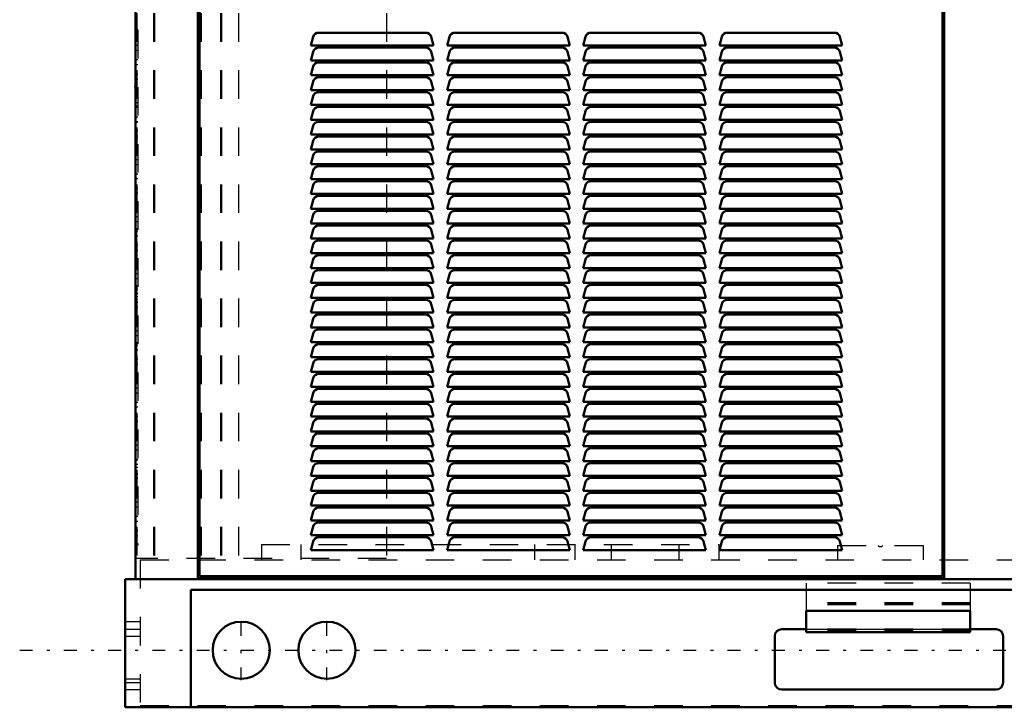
# Model space of a CAD drawing. Header units: inches. Extents: x -40.7 to 51, y -0.3 to 48.8.
# Tile 1 of 4: x -40.7 to -6.2, y 0 to 24.1. Entities that reach past the tile are written whole.
import ezdxf

# ---------------------------------------------------------------- set-up
doc = ezdxf.new("R2010")
doc.units = ezdxf.units.IN
doc.header["$MEASUREMENT"] = 0
doc.linetypes.add('Center', pattern=[1.5, 0.45, -0.5, 0.05, -0.5])
doc.linetypes.add('Dashed', pattern=[2, 1, -1])
for name, color, linetype, lineweight in [('2d ConnectionPoints', 7, 'Continuous', 50), ('AM_0', 7, 'Continuous', 50), ('AM_4', 3, 'Continuous', 25), ('AM_7', 7, 'Center', 25), ('AM_9', 6, 'Dashed', 25)]:
    doc.layers.add(name, color=color, linetype=linetype, lineweight=lineweight)

msp = doc.modelspace()

# ---------------------------------------------------------------- linework, layer by layer
at = {"layer": '2d ConnectionPoints'}
msp.add_point((-36.646, 21.75), dxfattribs=at)
at = {"layer": 'AM_0'}
for p, q in [((-36.646, 42.30345), (-36.646, 4.49)), ((-34.46, 4.53), (-34.46, 42.12647)), ((-8.31, 42.12647), (-8.31, 4.53)), ((-34.4, 4.6), (-34.4, 27.79)), ((-8.37, 27.79), (-8.37, 4.6)), ((-30.41914, 23.49176), (-30.5, 23.19)), ((-26.47404, 23.64), (-30.22596, 23.64)), ((-26.2, 23.19), (-26.28086, 23.49176)), ((-25.64914, 23.49176), (-25.73, 23.19)), ((-21.70404, 23.64), (-25.45596, 23.64)), ((-21.43, 23.19), (-21.51086, 23.49176)), ((-20.87914, 23.49176), (-20.96, 23.19)), ((-16.93404, 23.64), (-20.68596, 23.64)), ((-16.66, 23.19), (-16.74086, 23.49176)), ((-16.10914, 23.49176), (-16.19, 23.19)), ((-12.16404, 23.64), (-15.91596, 23.64)), ((-11.89, 23.19), (-11.97086, 23.49176)), ((-30.5, 23.19), (-26.2, 23.19)), ((-26.47404, 23.12), (-30.22596, 23.12)), ((-25.73, 23.19), (-21.43, 23.19)), ((-21.70404, 23.12), (-25.45596, 23.12)), ((-20.96, 23.19), (-16.66, 23.19)), ((-16.93404, 23.12), (-20.68596, 23.12)), ((-16.19, 23.19), (-11.89, 23.19)), ((-12.16404, 23.12), (-15.91596, 23.12)), ((-30.41914, 22.97176), (-30.5, 22.67)), ((-26.2, 22.67), (-26.28086, 22.97176)), ((-25.64914, 22.97176), (-25.73, 22.67)), ((-21.43, 22.67), (-21.51086, 22.97176)), ((-20.87914, 22.97176), (-20.96, 22.67)), ((-16.66, 22.67), (-16.74086, 22.97176)), ((-16.10914, 22.97176), (-16.19, 22.67)), ((-11.89, 22.67), (-11.97086, 22.97176)), ((-30.5, 22.67), (-26.2, 22.67)), ((-30.41914, 22.45176), (-30.5, 22.15)), ((-26.47404, 22.6), (-30.22596, 22.6)), ((-26.2, 22.15), (-26.28086, 22.45176)), ((-25.73, 22.67), (-21.43, 22.67)), ((-25.64914, 22.45176), (-25.73, 22.15)), ((-21.70404, 22.6), (-25.45596, 22.6)), ((-21.43, 22.15), (-21.51086, 22.45176)), ((-20.96, 22.67), (-16.66, 22.67)), ((-20.87914, 22.45176), (-20.96, 22.15)), ((-16.93404, 22.6), (-20.68596, 22.6)), ((-16.66, 22.15), (-16.74086, 22.45176)), ((-16.19, 22.67), (-11.89, 22.67)), ((-16.10914, 22.45176), (-16.19, 22.15)), ((-12.16404, 22.6), (-15.91596, 22.6)), ((-11.89, 22.15), (-11.97086, 22.45176)), ((-30.5, 22.15), (-26.2, 22.15)), ((-26.47404, 22.08), (-30.22596, 22.08)), ((-25.73, 22.15), (-21.43, 22.15)), ((-21.70404, 22.08), (-25.45596, 22.08)), ((-20.96, 22.15), (-16.66, 22.15)), ((-16.93404, 22.08), (-20.68596, 22.08)), ((-16.19, 22.15), (-11.89, 22.15)), ((-12.16404, 22.08), (-15.91596, 22.08)), ((-30.41914, 21.93176), (-30.5, 21.63)), ((-26.2, 21.63), (-26.28086, 21.93176)), ((-25.64914, 21.93176), (-25.73, 21.63)), ((-21.43, 21.63), (-21.51086, 21.93176)), ((-20.87914, 21.93176), (-20.96, 21.63)), ((-16.66, 21.63), (-16.74086, 21.93176)), ((-16.10914, 21.93176), (-16.19, 21.63)), ((-11.89, 21.63), (-11.97086, 21.93176)), ((-30.5, 21.63), (-26.2, 21.63)), ((-30.41914, 21.41176), (-30.5, 21.11)), ((-26.47404, 21.56), (-30.22596, 21.56)), ((-26.2, 21.11), (-26.28086, 21.41176)), ((-25.73, 21.63), (-21.43, 21.63)), ((-25.64914, 21.41176), (-25.73, 21.11)), ((-21.70404, 21.56), (-25.45596, 21.56)), ((-21.43, 21.11), (-21.51086, 21.41176)), ((-20.96, 21.63), (-16.66, 21.63)), ((-20.87914, 21.41176), (-20.96, 21.11)), ((-16.93404, 21.56), (-20.68596, 21.56)), ((-16.66, 21.11), (-16.74086, 21.41176)), ((-16.19, 21.63), (-11.89, 21.63)), ((-16.10914, 21.41176), (-16.19, 21.11)), ((-12.16404, 21.56), (-15.91596, 21.56)), ((-11.89, 21.11), (-11.97086, 21.41176)), ((-30.5, 21.11), (-26.2, 21.11)), ((-26.47404, 21.04), (-30.22596, 21.04)), ((-25.73, 21.11), (-21.43, 21.11)), ((-21.70404, 21.04), (-25.45596, 21.04)), ((-20.96, 21.11), (-16.66, 21.11)), ((-16.93404, 21.04), (-20.68596, 21.04)), ((-16.19, 21.11), (-11.89, 21.11)), ((-12.16404, 21.04), (-15.91596, 21.04)), ((-30.41914, 20.89176), (-30.5, 20.59)), ((-26.2, 20.59), (-26.28086, 20.89176)), ((-25.64914, 20.89176), (-25.73, 20.59)), ((-21.43, 20.59), (-21.51086, 20.89176)), ((-20.87914, 20.89176), (-20.96, 20.59)), ((-16.66, 20.59), (-16.74086, 20.89176)), ((-16.10914, 20.89176), (-16.19, 20.59)), ((-11.89, 20.59), (-11.97086, 20.89176)), ((-30.5, 20.59), (-26.2, 20.59)), ((-30.41914, 20.37176), (-30.5, 20.07)), ((-26.47404, 20.52), (-30.22596, 20.52)), ((-26.2, 20.07), (-26.28086, 20.37176)), ((-25.73, 20.59), (-21.43, 20.59)), ((-25.64914, 20.37176), (-25.73, 20.07)), ((-21.70404, 20.52), (-25.45596, 20.52)), ((-21.43, 20.07), (-21.51086, 20.37176)), ((-20.96, 20.59), (-16.66, 20.59)), ((-20.87914, 20.37176), (-20.96, 20.07)), ((-16.93404, 20.52), (-20.68596, 20.52)), ((-16.66, 20.07), (-16.74086, 20.37176)), ((-16.19, 20.59), (-11.89, 20.59)), ((-16.10914, 20.37176), (-16.19, 20.07)), ((-12.16404, 20.52), (-15.91596, 20.52)), ((-11.89, 20.07), (-11.97086, 20.37176)), ((-30.5, 20.07), (-26.2, 20.07)), ((-25.73, 20.07), (-21.43, 20.07)), ((-20.96, 20.07), (-16.66, 20.07)), ((-16.19, 20.07), (-11.89, 20.07)), ((-30.41914, 19.85176), (-30.5, 19.55)), ((-26.47404, 20), (-30.22596, 20)), ((-26.2, 19.55), (-26.28086, 19.85176)), ((-25.64914, 19.85176), (-25.73, 19.55)), ((-21.70404, 20), (-25.45596, 20)), ((-21.43, 19.55), (-21.51086, 19.85176)), ((-20.87914, 19.85176), (-20.96, 19.55)), ((-16.93404, 20), (-20.68596, 20)), ((-16.66, 19.55), (-16.74086, 19.85176)), ((-16.10914, 19.85176), (-16.19, 19.55)), ((-12.16404, 20), (-15.91596, 20)), ((-11.89, 19.55), (-11.97086, 19.85176)), ((-30.5, 19.55), (-26.2, 19.55)), ((-30.41914, 19.33176), (-30.5, 19.03)), ((-26.47404, 19.48), (-30.22596, 19.48)), ((-26.2, 19.03), (-26.28086, 19.33176)), ((-25.73, 19.55), (-21.43, 19.55)), ((-25.64914, 19.33176), (-25.73, 19.03)), ((-21.70404, 19.48), (-25.45596, 19.48)), ((-21.43, 19.03), (-21.51086, 19.33176)), ((-20.96, 19.55), (-16.66, 19.55)), ((-20.87914, 19.33176), (-20.96, 19.03)), ((-16.93404, 19.48), (-20.68596, 19.48)), ((-16.66, 19.03), (-16.74086, 19.33176)), ((-16.19, 19.55), (-11.89, 19.55)), ((-16.10914, 19.33176), (-16.19, 19.03)), ((-12.16404, 19.48), (-15.91596, 19.48)), ((-11.89, 19.03), (-11.97086, 19.33176)), ((-30.5, 19.03), (-26.2, 19.03)), ((-25.73, 19.03), (-21.43, 19.03)), ((-20.96, 19.03), (-16.66, 19.03)), ((-16.19, 19.03), (-11.89, 19.03)), ((-30.41914, 18.81176), (-30.5, 18.51)), ((-26.47404, 18.96), (-30.22596, 18.96)), ((-26.2, 18.51), (-26.28086, 18.81176)), ((-25.64914, 18.81176), (-25.73, 18.51)), ((-21.70404, 18.96), (-25.45596, 18.96)), ((-21.43, 18.51), (-21.51086, 18.81176)), ((-20.87914, 18.81176), (-20.96, 18.51)), ((-16.93404, 18.96), (-20.68596, 18.96)), ((-16.66, 18.51), (-16.74086, 18.81176)), ((-16.10914, 18.81176), (-16.19, 18.51)), ((-12.16404, 18.96), (-15.91596, 18.96)), ((-11.89, 18.51), (-11.97086, 18.81176)), ((-30.5, 18.51), (-26.2, 18.51)), ((-30.41914, 18.29176), (-30.5, 17.99)), ((-26.47404, 18.44), (-30.22596, 18.44)), ((-26.2, 17.99), (-26.28086, 18.29176)), ((-25.73, 18.51), (-21.43, 18.51)), ((-25.64914, 18.29176), (-25.73, 17.99)), ((-21.70404, 18.44), (-25.45596, 18.44)), ((-21.43, 17.99), (-21.51086, 18.29176)), ((-20.96, 18.51), (-16.66, 18.51)), ((-20.87914, 18.29176), (-20.96, 17.99)), ((-16.93404, 18.44), (-20.68596, 18.44)), ((-16.66, 17.99), (-16.74086, 18.29176)), ((-16.19, 18.51), (-11.89, 18.51)), ((-16.10914, 18.29176), (-16.19, 17.99)), ((-12.16404, 18.44), (-15.91596, 18.44)), ((-11.89, 17.99), (-11.97086, 18.29176)), ((-30.5, 17.99), (-26.2, 17.99)), ((-25.73, 17.99), (-21.43, 17.99)), ((-20.96, 17.99), (-16.66, 17.99)), ((-16.19, 17.99), (-11.89, 17.99)), ((-30.41914, 17.77176), (-30.5, 17.47)), ((-26.47404, 17.92), (-30.22596, 17.92)), ((-26.2, 17.47), (-26.28086, 17.77176)), ((-25.64914, 17.77176), (-25.73, 17.47)), ((-21.70404, 17.92), (-25.45596, 17.92)), ((-21.43, 17.47), (-21.51086, 17.77176)), ((-20.87914, 17.77176), (-20.96, 17.47)), ((-16.93404, 17.92), (-20.68596, 17.92)), ((-16.66, 17.47), (-16.74086, 17.77176)), ((-16.10914, 17.77176), (-16.19, 17.47)), ((-12.16404, 17.92), (-15.91596, 17.92)), ((-11.89, 17.47), (-11.97086, 17.77176)), ((-30.5, 17.47), (-26.2, 17.47)), ((-30.41914, 17.25176), (-30.5, 16.95)), ((-26.47404, 17.4), (-30.22596, 17.4)), ((-26.2, 16.95), (-26.28086, 17.25176)), ((-25.73, 17.47), (-21.43, 17.47)), ((-25.64914, 17.25176), (-25.73, 16.95)), ((-21.70404, 17.4), (-25.45596, 17.4)), ((-21.43, 16.95), (-21.51086, 17.25176)), ((-20.96, 17.47), (-16.66, 17.47)), ((-20.87914, 17.25176), (-20.96, 16.95)), ((-16.93404, 17.4), (-20.68596, 17.4)), ((-16.66, 16.95), (-16.74086, 17.25176)), ((-16.19, 17.47), (-11.89, 17.47)), ((-16.10914, 17.25176), (-16.19, 16.95)), ((-12.16404, 17.4), (-15.91596, 17.4)), ((-11.89, 16.95), (-11.97086, 17.25176)), ((-30.5, 16.95), (-26.2, 16.95)), ((-25.73, 16.95), (-21.43, 16.95)), ((-20.96, 16.95), (-16.66, 16.95)), ((-16.19, 16.95), (-11.89, 16.95)), ((-30.41914, 16.73176), (-30.5, 16.43)), ((-26.47404, 16.88), (-30.22596, 16.88)), ((-26.2, 16.43), (-26.28086, 16.73176)), ((-25.64914, 16.73176), (-25.73, 16.43)), ((-21.70404, 16.88), (-25.45596, 16.88)), ((-21.43, 16.43), (-21.51086, 16.73176)), ((-20.87914, 16.73176), (-20.96, 16.43)), ((-16.93404, 16.88), (-20.68596, 16.88)), ((-16.66, 16.43), (-16.74086, 16.73176)), ((-16.10914, 16.73176), (-16.19, 16.43)), ((-12.16404, 16.88), (-15.91596, 16.88)), ((-11.89, 16.43), (-11.97086, 16.73176)), ((-30.5, 16.43), (-26.2, 16.43)), ((-30.41914, 16.21176), (-30.5, 15.91)), ((-26.47404, 16.36), (-30.22596, 16.36)), ((-26.2, 15.91), (-26.28086, 16.21176)), ((-25.73, 16.43), (-21.43, 16.43)), ((-25.64914, 16.21176), (-25.73, 15.91)), ((-21.70404, 16.36), (-25.45596, 16.36)), ((-21.43, 15.91), (-21.51086, 16.21176)), ((-20.96, 16.43), (-16.66, 16.43)), ((-20.87914, 16.21176), (-20.96, 15.91)), ((-16.93404, 16.36), (-20.68596, 16.36)), ((-16.66, 15.91), (-16.74086, 16.21176)), ((-16.19, 16.43), (-11.89, 16.43)), ((-16.10914, 16.21176), (-16.19, 15.91)), ((-12.16404, 16.36), (-15.91596, 16.36)), ((-11.89, 15.91), (-11.97086, 16.21176)), ((-30.5, 15.91), (-26.2, 15.91)), ((-25.73, 15.91), (-21.43, 15.91)), ((-20.96, 15.91), (-16.66, 15.91)), ((-16.19, 15.91), (-11.89, 15.91)), ((-30.41914, 15.69176), (-30.5, 15.39)), ((-26.47404, 15.84), (-30.22596, 15.84)), ((-26.2, 15.39), (-26.28086, 15.69176)), ((-25.64914, 15.69176), (-25.73, 15.39)), ((-21.70404, 15.84), (-25.45596, 15.84)), ((-21.43, 15.39), (-21.51086, 15.69176)), ((-20.87914, 15.69176), (-20.96, 15.39)), ((-16.93404, 15.84), (-20.68596, 15.84)), ((-16.66, 15.39), (-16.74086, 15.69176)), ((-16.10914, 15.69176), (-16.19, 15.39)), ((-12.16404, 15.84), (-15.91596, 15.84)), ((-11.89, 15.39), (-11.97086, 15.69176)), ((-30.5, 15.39), (-26.2, 15.39)), ((-26.47404, 15.32), (-30.22596, 15.32)), ((-25.73, 15.39), (-21.43, 15.39)), ((-21.70404, 15.32), (-25.45596, 15.32)), ((-20.96, 15.39), (-16.66, 15.39)), ((-16.93404, 15.32), (-20.68596, 15.32)), ((-16.19, 15.39), (-11.89, 15.39)), ((-12.16404, 15.32), (-15.91596, 15.32)), ((-30.41914, 15.17176), (-30.5, 14.87)), ((-30.5, 14.87), (-26.2, 14.87)), ((-26.2, 14.87), (-26.28086, 15.17176)), ((-25.64914, 15.17176), (-25.73, 14.87)), ((-25.73, 14.87), (-21.43, 14.87)), ((-21.43, 14.87), (-21.51086, 15.17176)), ((-20.87914, 15.17176), (-20.96, 14.87)), ((-20.96, 14.87), (-16.66, 14.87)), ((-16.66, 14.87), (-16.74086, 15.17176)), ((-16.10914, 15.17176), (-16.19, 14.87)), ((-16.19, 14.87), (-11.89, 14.87)), ((-11.89, 14.87), (-11.97086, 15.17176)), ((-30.41914, 14.65176), (-30.5, 14.35)), ((-26.47404, 14.8), (-30.22596, 14.8)), ((-26.2, 14.35), (-26.28086, 14.65176)), ((-25.64914, 14.65176), (-25.73, 14.35)), ((-21.70404, 14.8), (-25.45596, 14.8)), ((-21.43, 14.35), (-21.51086, 14.65176)), ((-20.87914, 14.65176), (-20.96, 14.35)), ((-16.93404, 14.8), (-20.68596, 14.8)), ((-16.66, 14.35), (-16.74086, 14.65176)), ((-16.10914, 14.65176), (-16.19, 14.35)), ((-12.16404, 14.8), (-15.91596, 14.8)), ((-11.89, 14.35), (-11.97086, 14.65176)), ((-30.5, 14.35), (-26.2, 14.35)), ((-26.47404, 14.28), (-30.22596, 14.28)), ((-25.73, 14.35), (-21.43, 14.35)), ((-21.70404, 14.28), (-25.45596, 14.28)), ((-20.96, 14.35), (-16.66, 14.35)), ((-16.93404, 14.28), (-20.68596, 14.28)), ((-16.19, 14.35), (-11.89, 14.35)), ((-12.16404, 14.28), (-15.91596, 14.28)), ((-30.41914, 14.13176), (-30.5, 13.83)), ((-30.5, 13.83), (-26.2, 13.83)), ((-26.2, 13.83), (-26.28086, 14.13176)), ((-25.64914, 14.13176), (-25.73, 13.83)), ((-25.73, 13.83), (-21.43, 13.83)), ((-21.43, 13.83), (-21.51086, 14.13176)), ((-20.87914, 14.13176), (-20.96, 13.83)), ((-20.96, 13.83), (-16.66, 13.83)), ((-16.66, 13.83), (-16.74086, 14.13176)), ((-16.10914, 14.13176), (-16.19, 13.83)), ((-16.19, 13.83), (-11.89, 13.83)), ((-11.89, 13.83), (-11.97086, 14.13176)), ((-30.41914, 13.61176), (-30.5, 13.31)), ((-26.47404, 13.76), (-30.22596, 13.76)), ((-26.2, 13.31), (-26.28086, 13.61176)), ((-25.64914, 13.61176), (-25.73, 13.31)), ((-21.70404, 13.76), (-25.45596, 13.76)), ((-21.43, 13.31), (-21.51086, 13.61176)), ((-20.87914, 13.61176), (-20.96, 13.31)), ((-16.93404, 13.76), (-20.68596, 13.76)), ((-16.66, 13.31), (-16.74086, 13.61176)), ((-16.10914, 13.61176), (-16.19, 13.31)), ((-12.16404, 13.76), (-15.91596, 13.76)), ((-11.89, 13.31), (-11.97086, 13.61176)), ((-30.5, 13.31), (-26.2, 13.31)), ((-26.47404, 13.24), (-30.22596, 13.24)), ((-25.73, 13.31), (-21.43, 13.31)), ((-21.70404, 13.24), (-25.45596, 13.24)), ((-20.96, 13.31), (-16.66, 13.31)), ((-16.93404, 13.24), (-20.68596, 13.24)), ((-16.19, 13.31), (-11.89, 13.31)), ((-12.16404, 13.24), (-15.91596, 13.24)), ((-30.41914, 13.09176), (-30.5, 12.79)), ((-30.5, 12.79), (-26.2, 12.79)), ((-26.2, 12.79), (-26.28086, 13.09176)), ((-25.64914, 13.09176), (-25.73, 12.79)), ((-25.73, 12.79), (-21.43, 12.79)), ((-21.43, 12.79), (-21.51086, 13.09176)), ((-20.87914, 13.09176), (-20.96, 12.79)), ((-20.96, 12.79), (-16.66, 12.79)), ((-16.66, 12.79), (-16.74086, 13.09176)), ((-16.10914, 13.09176), (-16.19, 12.79)), ((-16.19, 12.79), (-11.89, 12.79)), ((-11.89, 12.79), (-11.97086, 13.09176)), ((-30.41914, 12.57176), (-30.5, 12.27)), ((-26.47404, 12.72), (-30.22596, 12.72)), ((-26.2, 12.27), (-26.28086, 12.57176)), ((-25.64914, 12.57176), (-25.73, 12.27)), ((-21.70404, 12.72), (-25.45596, 12.72)), ((-21.43, 12.27), (-21.51086, 12.57176)), ((-20.87914, 12.57176), (-20.96, 12.27)), ((-16.93404, 12.72), (-20.68596, 12.72)), ((-16.66, 12.27), (-16.74086, 12.57176)), ((-16.10914, 12.57176), (-16.19, 12.27)), ((-12.16404, 12.72), (-15.91596, 12.72)), ((-11.89, 12.27), (-11.97086, 12.57176)), ((-30.5, 12.27), (-26.2, 12.27)), ((-26.47404, 12.2), (-30.22596, 12.2)), ((-25.73, 12.27), (-21.43, 12.27)), ((-21.70404, 12.2), (-25.45596, 12.2)), ((-20.96, 12.27), (-16.66, 12.27)), ((-16.93404, 12.2), (-20.68596, 12.2)), ((-16.19, 12.27), (-11.89, 12.27)), ((-12.16404, 12.2), (-15.91596, 12.2)), ((-30.41914, 12.05176), (-30.5, 11.75)), ((-30.5, 11.75), (-26.2, 11.75)), ((-26.2, 11.75), (-26.28086, 12.05176)), ((-25.64914, 12.05176), (-25.73, 11.75)), ((-25.73, 11.75), (-21.43, 11.75)), ((-21.43, 11.75), (-21.51086, 12.05176)), ((-20.87914, 12.05176), (-20.96, 11.75)), ((-20.96, 11.75), (-16.66, 11.75)), ((-16.66, 11.75), (-16.74086, 12.05176)), ((-16.10914, 12.05176), (-16.19, 11.75)), ((-16.19, 11.75), (-11.89, 11.75)), ((-11.89, 11.75), (-11.97086, 12.05176)), ((-30.41914, 11.53176), (-30.5, 11.23)), ((-26.47404, 11.68), (-30.22596, 11.68)), ((-26.2, 11.23), (-26.28086, 11.53176)), ((-25.64914, 11.53176), (-25.73, 11.23)), ((-21.70404, 11.68), (-25.45596, 11.68)), ((-21.43, 11.23), (-21.51086, 11.53176)), ((-20.87914, 11.53176), (-20.96, 11.23)), ((-16.93404, 11.68), (-20.68596, 11.68)), ((-16.66, 11.23), (-16.74086, 11.53176)), ((-16.10914, 11.53176), (-16.19, 11.23)), ((-12.16404, 11.68), (-15.91596, 11.68)), ((-11.89, 11.23), (-11.97086, 11.53176)), ((-30.5, 11.23), (-26.2, 11.23)), ((-26.47404, 11.16), (-30.22596, 11.16)), ((-25.73, 11.23), (-21.43, 11.23)), ((-21.70404, 11.16), (-25.45596, 11.16)), ((-20.96, 11.23), (-16.66, 11.23)), ((-16.93404, 11.16), (-20.68596, 11.16)), ((-16.19, 11.23), (-11.89, 11.23)), ((-12.16404, 11.16), (-15.91596, 11.16)), ((-30.41914, 11.01176), (-30.5, 10.71)), ((-30.5, 10.71), (-26.2, 10.71)), ((-26.2, 10.71), (-26.28086, 11.01176)), ((-25.64914, 11.01176), (-25.73, 10.71)), ((-25.73, 10.71), (-21.43, 10.71)), ((-21.43, 10.71), (-21.51086, 11.01176)), ((-20.87914, 11.01176), (-20.96, 10.71)), ((-20.96, 10.71), (-16.66, 10.71)), ((-16.66, 10.71), (-16.74086, 11.01176)), ((-16.10914, 11.01176), (-16.19, 10.71)), ((-16.19, 10.71), (-11.89, 10.71)), ((-11.89, 10.71), (-11.97086, 11.01176)), ((-30.41914, 10.49176), (-30.5, 10.19)), ((-26.47404, 10.64), (-30.22596, 10.64)), ((-26.2, 10.19), (-26.28086, 10.49176)), ((-25.64914, 10.49176), (-25.73, 10.19)), ((-21.70404, 10.64), (-25.45596, 10.64)), ((-21.43, 10.19), (-21.51086, 10.49176)), ((-20.87914, 10.49176), (-20.96, 10.19)), ((-16.93404, 10.64), (-20.68596, 10.64)), ((-16.66, 10.19), (-16.74086, 10.49176)), ((-16.10914, 10.49176), (-16.19, 10.19)), ((-12.16404, 10.64), (-15.91596, 10.64)), ((-11.89, 10.19), (-11.97086, 10.49176)), ((-30.5, 10.19), (-26.2, 10.19)), ((-26.47404, 10.12), (-30.22596, 10.12)), ((-25.73, 10.19), (-21.43, 10.19)), ((-21.70404, 10.12), (-25.45596, 10.12)), ((-20.96, 10.19), (-16.66, 10.19)), ((-16.93404, 10.12), (-20.68596, 10.12)), ((-16.19, 10.19), (-11.89, 10.19)), ((-12.16404, 10.12), (-15.91596, 10.12)), ((-30.41914, 9.97176), (-30.5, 9.67)), ((-30.5, 9.67), (-26.2, 9.67)), ((-26.2, 9.67), (-26.28086, 9.97176)), ((-25.64914, 9.97176), (-25.73, 9.67)), ((-25.73, 9.67), (-21.43, 9.67)), ((-21.43, 9.67), (-21.51086, 9.97176)), ((-20.87914, 9.97176), (-20.96, 9.67)), ((-20.96, 9.67), (-16.66, 9.67)), ((-16.66, 9.67), (-16.74086, 9.97176)), ((-16.10914, 9.97176), (-16.19, 9.67)), ((-16.19, 9.67), (-11.89, 9.67)), ((-11.89, 9.67), (-11.97086, 9.97176)), ((-30.41914, 9.45176), (-30.5, 9.15)), ((-26.47404, 9.6), (-30.22596, 9.6)), ((-26.2, 9.15), (-26.28086, 9.45176)), ((-25.64914, 9.45176), (-25.73, 9.15)), ((-21.70404, 9.6), (-25.45596, 9.6)), ((-21.43, 9.15), (-21.51086, 9.45176)), ((-20.87914, 9.45176), (-20.96, 9.15)), ((-16.93404, 9.6), (-20.68596, 9.6)), ((-16.66, 9.15), (-16.74086, 9.45176)), ((-16.10914, 9.45176), (-16.19, 9.15)), ((-12.16404, 9.6), (-15.91596, 9.6)), ((-11.89, 9.15), (-11.97086, 9.45176)), ((-30.5, 9.15), (-26.2, 9.15)), ((-26.47404, 9.08), (-30.22596, 9.08)), ((-25.73, 9.15), (-21.43, 9.15)), ((-21.70404, 9.08), (-25.45596, 9.08)), ((-20.96, 9.15), (-16.66, 9.15)), ((-16.93404, 9.08), (-20.68596, 9.08)), ((-16.19, 9.15), (-11.89, 9.15)), ((-12.16404, 9.08), (-15.91596, 9.08)), ((-30.41914, 8.93176), (-30.5, 8.63)), ((-30.5, 8.63), (-26.2, 8.63)), ((-26.2, 8.63), (-26.28086, 8.93176)), ((-25.64914, 8.93176), (-25.73, 8.63)), ((-25.73, 8.63), (-21.43, 8.63)), ((-21.43, 8.63), (-21.51086, 8.93176)), ((-20.87914, 8.93176), (-20.96, 8.63)), ((-20.96, 8.63), (-16.66, 8.63)), ((-16.66, 8.63), (-16.74086, 8.93176)), ((-16.10914, 8.93176), (-16.19, 8.63)), ((-16.19, 8.63), (-11.89, 8.63)), ((-11.89, 8.63), (-11.97086, 8.93176)), ((-30.41914, 8.41176), (-30.5, 8.11)), ((-26.47404, 8.56), (-30.22596, 8.56)), ((-26.2, 8.11), (-26.28086, 8.41176)), ((-25.64914, 8.41176), (-25.73, 8.11)), ((-21.70404, 8.56), (-25.45596, 8.56)), ((-21.43, 8.11), (-21.51086, 8.41176)), ((-20.87914, 8.41176), (-20.96, 8.11)), ((-16.93404, 8.56), (-20.68596, 8.56)), ((-16.66, 8.11), (-16.74086, 8.41176)), ((-16.10914, 8.41176), (-16.19, 8.11)), ((-12.16404, 8.56), (-15.91596, 8.56)), ((-11.89, 8.11), (-11.97086, 8.41176)), ((-30.5, 8.11), (-26.2, 8.11)), ((-26.47404, 8.04), (-30.22596, 8.04)), ((-25.73, 8.11), (-21.43, 8.11)), ((-21.70404, 8.04), (-25.45596, 8.04)), ((-20.96, 8.11), (-16.66, 8.11)), ((-16.93404, 8.04), (-20.68596, 8.04)), ((-16.19, 8.11), (-11.89, 8.11)), ((-12.16404, 8.04), (-15.91596, 8.04)), ((-30.41914, 7.89176), (-30.5, 7.59)), ((-30.5, 7.59), (-26.2, 7.59)), ((-26.2, 7.59), (-26.28086, 7.89176)), ((-25.64914, 7.89176), (-25.73, 7.59)), ((-25.73, 7.59), (-21.43, 7.59)), ((-21.43, 7.59), (-21.51086, 7.89176)), ((-20.87914, 7.89176), (-20.96, 7.59)), ((-20.96, 7.59), (-16.66, 7.59)), ((-16.66, 7.59), (-16.74086, 7.89176)), ((-16.10914, 7.89176), (-16.19, 7.59)), ((-16.19, 7.59), (-11.89, 7.59)), ((-11.89, 7.59), (-11.97086, 7.89176)), ((-30.41914, 7.37176), (-30.5, 7.07)), ((-26.47404, 7.52), (-30.22596, 7.52)), ((-26.2, 7.07), (-26.28086, 7.37176)), ((-25.64914, 7.37176), (-25.73, 7.07)), ((-21.70404, 7.52), (-25.45596, 7.52)), ((-21.43, 7.07), (-21.51086, 7.37176)), ((-20.87914, 7.37176), (-20.96, 7.07)), ((-16.93404, 7.52), (-20.68596, 7.52)), ((-16.66, 7.07), (-16.74086, 7.37176)), ((-16.10914, 7.37176), (-16.19, 7.07)), ((-12.16404, 7.52), (-15.91596, 7.52)), ((-11.89, 7.07), (-11.97086, 7.37176)), ((-30.5, 7.07), (-26.2, 7.07)), ((-26.47404, 7), (-30.22596, 7)), ((-25.73, 7.07), (-21.43, 7.07)), ((-21.70404, 7), (-25.45596, 7)), ((-20.96, 7.07), (-16.66, 7.07)), ((-16.93404, 7), (-20.68596, 7)), ((-16.19, 7.07), (-11.89, 7.07)), ((-12.16404, 7), (-15.91596, 7)), ((-30.41914, 6.85176), (-30.5, 6.55)), ((-26.2, 6.55), (-26.28086, 6.85176)), ((-25.64914, 6.85176), (-25.73, 6.55)), ((-21.43, 6.55), (-21.51086, 6.85176)), ((-20.87914, 6.85176), (-20.96, 6.55)), ((-16.66, 6.55), (-16.74086, 6.85176)), ((-16.10914, 6.85176), (-16.19, 6.55)), ((-11.89, 6.55), (-11.97086, 6.85176)), ((-30.5, 6.55), (-26.2, 6.55)), ((-30.41914, 6.33176), (-30.5, 6.03)), ((-26.47404, 6.48), (-30.22596, 6.48)), ((-26.2, 6.03), (-26.28086, 6.33176)), ((-25.73, 6.55), (-21.43, 6.55)), ((-25.64914, 6.33176), (-25.73, 6.03)), ((-21.70404, 6.48), (-25.45596, 6.48)), ((-21.43, 6.03), (-21.51086, 6.33176)), ((-20.96, 6.55), (-16.66, 6.55)), ((-20.87914, 6.33176), (-20.96, 6.03)), ((-16.93404, 6.48), (-20.68596, 6.48)), ((-16.66, 6.03), (-16.74086, 6.33176)), ((-16.19, 6.55), (-11.89, 6.55)), ((-16.10914, 6.33176), (-16.19, 6.03)), ((-12.16404, 6.48), (-15.91596, 6.48)), ((-11.89, 6.03), (-11.97086, 6.33176)), ((-30.5, 6.03), (-26.2, 6.03)), ((-26.47404, 5.96), (-30.22596, 5.96)), ((-25.73, 6.03), (-21.43, 6.03)), ((-21.70404, 5.96), (-25.45596, 5.96)), ((-20.96, 6.03), (-16.66, 6.03)), ((-16.93404, 5.96), (-20.68596, 5.96)), ((-16.19, 6.03), (-11.89, 6.03)), ((-12.16404, 5.96), (-15.91596, 5.96)), ((-30.41914, 5.81176), (-30.5, 5.51)), ((-26.2, 5.51), (-26.28086, 5.81176)), ((-25.64914, 5.81176), (-25.73, 5.51)), ((-21.43, 5.51), (-21.51086, 5.81176)), ((-20.87914, 5.81176), (-20.96, 5.51)), ((-16.66, 5.51), (-16.74086, 5.81176)), ((-16.10914, 5.81176), (-16.19, 5.51)), ((-11.89, 5.51), (-11.97086, 5.81176)), ((-30.5, 5.51), (-26.2, 5.51)), ((-25.73, 5.51), (-21.43, 5.51)), ((-20.96, 5.51), (-16.66, 5.51)), ((-16.19, 5.51), (-11.89, 5.51)), ((-37, 4.49), (37, 4.49)), ((-37, 4.49), (-37, 0)), ((-8.31, 4.53), (-34.46, 4.53)), ((-8.37, 4.6), (-34.4, 4.6)), ((-34.7055, 4.119), (34.7055, 4.119)), ((-34.7055, 0), (-34.7055, 4.119)), ((-37.01, 3.35), (-37.01, 0.85)), ((-37.01, 3.35), (-37, 3.35)), ((-7.402, 3.375), (-13.152, 3.375)), ((-13.152, 3.375), (-13.152, 2.634)), ((-7.402, 3.375), (-7.402, 2.634)), ((-14.25, 2.49), (-14.25, 0.87)), ((-13.152, 2.74), (-14, 2.74)), ((-7.402, 2.634), (-13.152, 2.634)), ((-6.5, 2.74), (-7.402, 2.74)), ((-6.25, 0.87), (-6.25, 2.49)), ((-37.01, 0.85), (-37, 0.85)), ((-14, 0.62), (-6.5, 0.62)), ((-37, 0), (37, 0))]:
    msp.add_line(p, q, dxfattribs=at)
for centre in [(-32.938, 2), (-29.938, 2)]:
    msp.add_circle(centre, 1, dxfattribs=at)
for centre, radius, start, end in [((-30.22596, 23.44), 0.2, 90, 165), ((-26.47404, 23.44), 0.2, 15, 90), ((-25.45596, 23.44), 0.2, 90, 165), ((-21.70404, 23.44), 0.2, 15, 90), ((-20.68596, 23.44), 0.2, 90, 165), ((-16.93404, 23.44), 0.2, 15, 90), ((-15.91596, 23.44), 0.2, 90, 165), ((-12.16404, 23.44), 0.2, 15, 90), ((-30.22596, 22.92), 0.2, 90, 165), ((-26.47404, 22.92), 0.2, 15, 90), ((-25.45596, 22.92), 0.2, 90, 165), ((-21.70404, 22.92), 0.2, 15, 90), ((-20.68596, 22.92), 0.2, 90, 165), ((-16.93404, 22.92), 0.2, 15, 90), ((-15.91596, 22.92), 0.2, 90, 165), ((-12.16404, 22.92), 0.2, 15, 90), ((-30.22596, 22.4), 0.2, 90, 165), ((-26.47404, 22.4), 0.2, 15, 90), ((-25.45596, 22.4), 0.2, 90, 165), ((-21.70404, 22.4), 0.2, 15, 90), ((-20.68596, 22.4), 0.2, 90, 165), ((-16.93404, 22.4), 0.2, 15, 90), ((-15.91596, 22.4), 0.2, 90, 165), ((-12.16404, 22.4), 0.2, 15, 90), ((-30.22596, 21.88), 0.2, 90, 165), ((-26.47404, 21.88), 0.2, 15, 90), ((-25.45596, 21.88), 0.2, 90, 165), ((-21.70404, 21.88), 0.2, 15, 90), ((-20.68596, 21.88), 0.2, 90, 165), ((-16.93404, 21.88), 0.2, 15, 90), ((-15.91596, 21.88), 0.2, 90, 165), ((-12.16404, 21.88), 0.2, 15, 90), ((-30.22596, 21.36), 0.2, 90, 165), ((-26.47404, 21.36), 0.2, 15, 90), ((-25.45596, 21.36), 0.2, 90, 165), ((-21.70404, 21.36), 0.2, 15, 90), ((-20.68596, 21.36), 0.2, 90, 165), ((-16.93404, 21.36), 0.2, 15, 90), ((-15.91596, 21.36), 0.2, 90, 165), ((-12.16404, 21.36), 0.2, 15, 90), ((-30.22596, 20.84), 0.2, 90, 165), ((-26.47404, 20.84), 0.2, 15, 90), ((-25.45596, 20.84), 0.2, 90, 165), ((-21.70404, 20.84), 0.2, 15, 90), ((-20.68596, 20.84), 0.2, 90, 165), ((-16.93404, 20.84), 0.2, 15, 90), ((-15.91596, 20.84), 0.2, 90, 165), ((-12.16404, 20.84), 0.2, 15, 90), ((-30.22596, 20.32), 0.2, 90, 165), ((-26.47404, 20.32), 0.2, 15, 90), ((-25.45596, 20.32), 0.2, 90, 165), ((-21.70404, 20.32), 0.2, 15, 90), ((-20.68596, 20.32), 0.2, 90, 165), ((-16.93404, 20.32), 0.2, 15, 90), ((-15.91596, 20.32), 0.2, 90, 165), ((-12.16404, 20.32), 0.2, 15, 90), ((-30.22596, 19.8), 0.2, 90, 165), ((-26.47404, 19.8), 0.2, 15, 90), ((-25.45596, 19.8), 0.2, 90, 165), ((-21.70404, 19.8), 0.2, 15, 90), ((-20.68596, 19.8), 0.2, 90, 165), ((-16.93404, 19.8), 0.2, 15, 90), ((-15.91596, 19.8), 0.2, 90, 165), ((-12.16404, 19.8), 0.2, 15, 90), ((-30.22596, 19.28), 0.2, 90, 165), ((-26.47404, 19.28), 0.2, 15, 90), ((-25.45596, 19.28), 0.2, 90, 165), ((-21.70404, 19.28), 0.2, 15, 90), ((-20.68596, 19.28), 0.2, 90, 165), ((-16.93404, 19.28), 0.2, 15, 90), ((-15.91596, 19.28), 0.2, 90, 165), ((-12.16404, 19.28), 0.2, 15, 90), ((-30.22596, 18.76), 0.2, 90, 165), ((-26.47404, 18.76), 0.2, 15, 90), ((-25.45596, 18.76), 0.2, 90, 165), ((-21.70404, 18.76), 0.2, 15, 90), ((-20.68596, 18.76), 0.2, 90, 165), ((-16.93404, 18.76), 0.2, 15, 90), ((-15.91596, 18.76), 0.2, 90, 165), ((-12.16404, 18.76), 0.2, 15, 90), ((-30.22596, 18.24), 0.2, 90, 165), ((-26.47404, 18.24), 0.2, 15, 90), ((-25.45596, 18.24), 0.2, 90, 165), ((-21.70404, 18.24), 0.2, 15, 90), ((-20.68596, 18.24), 0.2, 90, 165), ((-16.93404, 18.24), 0.2, 15, 90), ((-15.91596, 18.24), 0.2, 90, 165), ((-12.16404, 18.24), 0.2, 15, 90), ((-30.22596, 17.72), 0.2, 90, 165), ((-26.47404, 17.72), 0.2, 15, 90), ((-25.45596, 17.72), 0.2, 90, 165), ((-21.70404, 17.72), 0.2, 15, 90), ((-20.68596, 17.72), 0.2, 90, 165), ((-16.93404, 17.72), 0.2, 15, 90), ((-15.91596, 17.72), 0.2, 90, 165), ((-12.16404, 17.72), 0.2, 15, 90), ((-30.22596, 17.2), 0.2, 90, 165), ((-26.47404, 17.2), 0.2, 15, 90), ((-25.45596, 17.2), 0.2, 90, 165), ((-21.70404, 17.2), 0.2, 15, 90), ((-20.68596, 17.2), 0.2, 90, 165), ((-16.93404, 17.2), 0.2, 15, 90), ((-15.91596, 17.2), 0.2, 90, 165), ((-12.16404, 17.2), 0.2, 15, 90), ((-30.22596, 16.68), 0.2, 90, 165), ((-26.47404, 16.68), 0.2, 15, 90), ((-25.45596, 16.68), 0.2, 90, 165), ((-21.70404, 16.68), 0.2, 15, 90), ((-20.68596, 16.68), 0.2, 90, 165), ((-16.93404, 16.68), 0.2, 15, 90), ((-15.91596, 16.68), 0.2, 90, 165), ((-12.16404, 16.68), 0.2, 15, 90), ((-30.22596, 16.16), 0.2, 90, 165), ((-26.47404, 16.16), 0.2, 15, 90), ((-25.45596, 16.16), 0.2, 90, 165), ((-21.70404, 16.16), 0.2, 15, 90), ((-20.68596, 16.16), 0.2, 90, 165), ((-16.93404, 16.16), 0.2, 15, 90), ((-15.91596, 16.16), 0.2, 90, 165), ((-12.16404, 16.16), 0.2, 15, 90), ((-30.22596, 15.64), 0.2, 90, 165), ((-26.47404, 15.64), 0.2, 15, 90), ((-25.45596, 15.64), 0.2, 90, 165), ((-21.70404, 15.64), 0.2, 15, 90), ((-20.68596, 15.64), 0.2, 90, 165), ((-16.93404, 15.64), 0.2, 15, 90), ((-15.91596, 15.64), 0.2, 90, 165), ((-12.16404, 15.64), 0.2, 15, 90), ((-30.22596, 15.12), 0.2, 90, 165), ((-26.47404, 15.12), 0.2, 15, 90), ((-25.45596, 15.12), 0.2, 90, 165), ((-21.70404, 15.12), 0.2, 15, 90), ((-20.68596, 15.12), 0.2, 90, 165), ((-16.93404, 15.12), 0.2, 15, 90), ((-15.91596, 15.12), 0.2, 90, 165), ((-12.16404, 15.12), 0.2, 15, 90), ((-30.22596, 14.6), 0.2, 90, 165), ((-26.47404, 14.6), 0.2, 15, 90), ((-25.45596, 14.6), 0.2, 90, 165), ((-21.70404, 14.6), 0.2, 15, 90), ((-20.68596, 14.6), 0.2, 90, 165), ((-16.93404, 14.6), 0.2, 15, 90), ((-15.91596, 14.6), 0.2, 90, 165), ((-12.16404, 14.6), 0.2, 15, 90), ((-30.22596, 14.08), 0.2, 90, 165), ((-26.47404, 14.08), 0.2, 15, 90), ((-25.45596, 14.08), 0.2, 90, 165), ((-21.70404, 14.08), 0.2, 15, 90), ((-20.68596, 14.08), 0.2, 90, 165), ((-16.93404, 14.08), 0.2, 15, 90), ((-15.91596, 14.08), 0.2, 90, 165), ((-12.16404, 14.08), 0.2, 15, 90), ((-30.22596, 13.56), 0.2, 90, 165), ((-26.47404, 13.56), 0.2, 15, 90), ((-25.45596, 13.56), 0.2, 90, 165), ((-21.70404, 13.56), 0.2, 15, 90), ((-20.68596, 13.56), 0.2, 90, 165), ((-16.93404, 13.56), 0.2, 15, 90), ((-15.91596, 13.56), 0.2, 90, 165), ((-12.16404, 13.56), 0.2, 15, 90), ((-30.22596, 13.04), 0.2, 90, 165), ((-26.47404, 13.04), 0.2, 15, 90), ((-25.45596, 13.04), 0.2, 90, 165), ((-21.70404, 13.04), 0.2, 15, 90), ((-20.68596, 13.04), 0.2, 90, 165), ((-16.93404, 13.04), 0.2, 15, 90), ((-15.91596, 13.04), 0.2, 90, 165), ((-12.16404, 13.04), 0.2, 15, 90), ((-30.22596, 12.52), 0.2, 90, 165), ((-26.47404, 12.52), 0.2, 15, 90), ((-25.45596, 12.52), 0.2, 90, 165), ((-21.70404, 12.52), 0.2, 15, 90), ((-20.68596, 12.52), 0.2, 90, 165), ((-16.93404, 12.52), 0.2, 15, 90), ((-15.91596, 12.52), 0.2, 90, 165), ((-12.16404, 12.52), 0.2, 15, 90), ((-30.22596, 12), 0.2, 90, 165), ((-26.47404, 12), 0.2, 15, 90), ((-25.45596, 12), 0.2, 90, 165), ((-21.70404, 12), 0.2, 15, 90), ((-20.68596, 12), 0.2, 90, 165), ((-16.93404, 12), 0.2, 15, 90), ((-15.91596, 12), 0.2, 90, 165), ((-12.16404, 12), 0.2, 15, 90), ((-30.22596, 11.48), 0.2, 90, 165), ((-26.47404, 11.48), 0.2, 15, 90), ((-25.45596, 11.48), 0.2, 90, 165), ((-21.70404, 11.48), 0.2, 15, 90), ((-20.68596, 11.48), 0.2, 90, 165), ((-16.93404, 11.48), 0.2, 15, 90), ((-15.91596, 11.48), 0.2, 90, 165), ((-12.16404, 11.48), 0.2, 15, 90), ((-30.22596, 10.96), 0.2, 90, 165), ((-26.47404, 10.96), 0.2, 15, 90), ((-25.45596, 10.96), 0.2, 90, 165), ((-21.70404, 10.96), 0.2, 15, 90), ((-20.68596, 10.96), 0.2, 90, 165), ((-16.93404, 10.96), 0.2, 15, 90), ((-15.91596, 10.96), 0.2, 90, 165), ((-12.16404, 10.96), 0.2, 15, 90), ((-30.22596, 10.44), 0.2, 90, 165), ((-26.47404, 10.44), 0.2, 15, 90), ((-25.45596, 10.44), 0.2, 90, 165), ((-21.70404, 10.44), 0.2, 15, 90), ((-20.68596, 10.44), 0.2, 90, 165), ((-16.93404, 10.44), 0.2, 15, 90), ((-15.91596, 10.44), 0.2, 90, 165), ((-12.16404, 10.44), 0.2, 15, 90), ((-30.22596, 9.92), 0.2, 90, 165), ((-26.47404, 9.92), 0.2, 15, 90), ((-25.45596, 9.92), 0.2, 90, 165), ((-21.70404, 9.92), 0.2, 15, 90), ((-20.68596, 9.92), 0.2, 90, 165), ((-16.93404, 9.92), 0.2, 15, 90), ((-15.91596, 9.92), 0.2, 90, 165), ((-12.16404, 9.92), 0.2, 15, 90), ((-30.22596, 9.4), 0.2, 90, 165), ((-26.47404, 9.4), 0.2, 15, 90), ((-25.45596, 9.4), 0.2, 90, 165), ((-21.70404, 9.4), 0.2, 15, 90), ((-20.68596, 9.4), 0.2, 90, 165), ((-16.93404, 9.4), 0.2, 15, 90), ((-15.91596, 9.4), 0.2, 90, 165), ((-12.16404, 9.4), 0.2, 15, 90), ((-30.22596, 8.88), 0.2, 90, 165), ((-26.47404, 8.88), 0.2, 15, 90), ((-25.45596, 8.88), 0.2, 90, 165), ((-21.70404, 8.88), 0.2, 15, 90), ((-20.68596, 8.88), 0.2, 90, 165), ((-16.93404, 8.88), 0.2, 15, 90), ((-15.91596, 8.88), 0.2, 90, 165), ((-12.16404, 8.88), 0.2, 15, 90), ((-30.22596, 8.36), 0.2, 90, 165), ((-26.47404, 8.36), 0.2, 15, 90), ((-25.45596, 8.36), 0.2, 90, 165), ((-21.70404, 8.36), 0.2, 15, 90), ((-20.68596, 8.36), 0.2, 90, 165), ((-16.93404, 8.36), 0.2, 15, 90), ((-15.91596, 8.36), 0.2, 90, 165), ((-12.16404, 8.36), 0.2, 15, 90), ((-30.22596, 7.84), 0.2, 90, 165), ((-26.47404, 7.84), 0.2, 15, 90), ((-25.45596, 7.84), 0.2, 90, 165), ((-21.70404, 7.84), 0.2, 15, 90), ((-20.68596, 7.84), 0.2, 90, 165), ((-16.93404, 7.84), 0.2, 15, 90), ((-15.91596, 7.84), 0.2, 90, 165), ((-12.16404, 7.84), 0.2, 15, 90), ((-30.22596, 7.32), 0.2, 90, 165), ((-26.47404, 7.32), 0.2, 15, 90), ((-25.45596, 7.32), 0.2, 90, 165), ((-21.70404, 7.32), 0.2, 15, 90), ((-20.68596, 7.32), 0.2, 90, 165), ((-16.93404, 7.32), 0.2, 15, 90), ((-15.91596, 7.32), 0.2, 90, 165), ((-12.16404, 7.32), 0.2, 15, 90), ((-30.22596, 6.8), 0.2, 90, 165), ((-26.47404, 6.8), 0.2, 15, 90), ((-25.45596, 6.8), 0.2, 90, 165), ((-21.70404, 6.8), 0.2, 15, 90), ((-20.68596, 6.8), 0.2, 90, 165), ((-16.93404, 6.8), 0.2, 15, 90), ((-15.91596, 6.8), 0.2, 90, 165), ((-12.16404, 6.8), 0.2, 15, 90), ((-30.22596, 6.28), 0.2, 90, 165), ((-26.47404, 6.28), 0.2, 15, 90), ((-25.45596, 6.28), 0.2, 90, 165), ((-21.70404, 6.28), 0.2, 15, 90), ((-20.68596, 6.28), 0.2, 90, 165), ((-16.93404, 6.28), 0.2, 15, 90), ((-15.91596, 6.28), 0.2, 90, 165), ((-12.16404, 6.28), 0.2, 15, 90), ((-30.22596, 5.76), 0.2, 90, 165), ((-26.47404, 5.76), 0.2, 15, 90), ((-25.45596, 5.76), 0.2, 90, 165), ((-21.70404, 5.76), 0.2, 15, 90), ((-20.68596, 5.76), 0.2, 90, 165), ((-16.93404, 5.76), 0.2, 15, 90), ((-15.91596, 5.76), 0.2, 90, 165), ((-12.16404, 5.76), 0.2, 15, 90), ((-14, 2.49), 0.25, 90, 180), ((-6.5, 2.49), 0.25, 360, 90), ((-14, 0.87), 0.25, 180, 270), ((-6.5, 0.87), 0.25, 270, 360)]:
    msp.add_arc(centre, radius, start, end, dxfattribs=at)
at = {"layer": 'AM_4'}
msp.add_line((-7.402, 2.726), (-13.152, 2.726), dxfattribs=at)
at = {"layer": 'AM_7'}
for p, q in [((-36.65, 20.505), (-36.562, 20.505)), ((-36.65, 14.505), (-36.562, 14.505)), ((-36.65, 8.415), (-36.562, 8.415)), ((-32.938, 0.95), (-32.938, 3.05)), ((-29.938, 0.95), (-29.938, 3.05)), ((-40.7, 2), (40.7, 2))]:
    msp.add_line(p, q, dxfattribs=at)
at = {"layer": 'AM_9'}
for p, q in [((-36.633, 42.31645), (-36.633, 5.215)), ((-36.599, 42.322), (-36.599, 5.215)), ((-36.014, 42.322), (-36.014, 5.215)), ((-35.98, 42.322), (-35.98, 5.215)), ((-34.382, 42.322), (-34.382, 5.215)), ((-34.348, 42.322), (-34.348, 5.215)), ((-33.662, 42.322), (-33.662, 5.215)), ((-33.628, 42.322), (-33.628, 5.215)), ((-33.037, 42.322), (-33.037, 5.215)), ((-27.856, 42.322), (-27.856, 5.215)), ((-36.566, 23.735), (-36.646, 23.735)), ((-36.566, 23.51265), (-36.646, 23.51265)), ((-36.566, 23.735), (-36.566, 5.685)), ((-36.566, 23.185), (-36.646, 23.185)), ((-36.566, 23.01265), (-36.646, 23.01265)), ((-36.566, 22.685), (-36.646, 22.685)), ((-36.566, 22.51265), (-36.646, 22.51265)), ((-36.566, 22.185), (-36.646, 22.185)), ((-36.566, 22.01265), (-36.646, 22.01265)), ((-36.566, 21.685), (-36.646, 21.685)), ((-36.566, 21.51265), (-36.646, 21.51265)), ((-36.566, 21.185), (-36.646, 21.185)), ((-36.566, 21.065), (-36.646, 21.065)), ((-36.566, 21.01265), (-36.646, 21.01265)), ((-36.566, 20.685), (-36.646, 20.685)), ((-36.566, 20.51265), (-36.646, 20.51265)), ((-36.566, 20.185), (-36.646, 20.185)), ((-36.566, 20.01265), (-36.646, 20.01265)), ((-36.646, 19.945), (-36.566, 19.945)), ((-36.566, 19.685), (-36.646, 19.685)), ((-36.566, 19.51265), (-36.646, 19.51265)), ((-36.566, 19.185), (-36.646, 19.185)), ((-36.566, 19.01265), (-36.646, 19.01265)), ((-36.566, 18.685), (-36.646, 18.685)), ((-36.566, 18.51265), (-36.646, 18.51265)), ((-36.566, 18.185), (-36.646, 18.185)), ((-36.566, 18.01265), (-36.646, 18.01265)), ((-36.566, 17.685), (-36.646, 17.685)), ((-36.566, 17.51265), (-36.646, 17.51265)), ((-36.566, 17.185), (-36.646, 17.185)), ((-36.566, 17.01265), (-36.646, 17.01265)), ((-36.606, 16.79), (-36.646, 16.79)), ((-36.606, 16.73), (-36.646, 16.73)), ((-36.566, 16.685), (-36.646, 16.685)), ((-36.606, 16.79), (-36.606, 12.29)), ((-36.566, 16.51265), (-36.646, 16.51265)), ((-36.566, 16.185), (-36.646, 16.185)), ((-36.566, 16.01265), (-36.646, 16.01265)), ((-36.566, 15.685), (-36.646, 15.685)), ((-36.566, 15.51265), (-36.646, 15.51265)), ((-36.566, 15.185), (-36.646, 15.185)), ((-36.566, 15.01265), (-36.646, 15.01265)), ((-36.566, 14.685), (-36.646, 14.685)), ((-36.566, 14.614), (-36.646, 14.614)), ((-36.566, 14.51265), (-36.646, 14.51265)), ((-36.646, 14.396), (-36.566, 14.396)), ((-36.566, 14.185), (-36.646, 14.185)), ((-36.566, 14.01265), (-36.646, 14.01265)), ((-36.566, 13.685), (-36.646, 13.685)), ((-36.566, 13.51265), (-36.646, 13.51265)), ((-36.566, 13.185), (-36.646, 13.185)), ((-36.566, 13.01265), (-36.646, 13.01265)), ((-36.566, 12.685), (-36.646, 12.685)), ((-36.566, 12.51265), (-36.646, 12.51265)), ((-36.606, 12.35), (-36.646, 12.35)), ((-36.606, 12.29), (-36.646, 12.29)), ((-36.566, 12.185), (-36.646, 12.185)), ((-36.566, 12.01265), (-36.646, 12.01265)), ((-36.566, 11.685), (-36.646, 11.685)), ((-36.566, 11.51265), (-36.646, 11.51265)), ((-36.566, 11.185), (-36.646, 11.185)), ((-36.566, 11.01265), (-36.646, 11.01265)), ((-36.566, 10.685), (-36.646, 10.685)), ((-36.566, 10.51265), (-36.646, 10.51265)), ((-36.566, 10.185), (-36.646, 10.185)), ((-36.566, 10.01265), (-36.646, 10.01265)), ((-36.566, 9.685), (-36.646, 9.685)), ((-36.566, 9.51265), (-36.646, 9.51265)), ((-36.566, 9.185), (-36.646, 9.185)), ((-36.566, 9.01265), (-36.646, 9.01265)), ((-36.566, 8.685), (-36.646, 8.685)), ((-36.566, 8.665), (-36.646, 8.665)), ((-36.566, 8.51265), (-36.646, 8.51265)), ((-36.566, 8.185), (-36.646, 8.185)), ((-36.646, 8.165), (-36.566, 8.165)), ((-36.566, 8.01265), (-36.646, 8.01265)), ((-36.566, 7.685), (-36.646, 7.685)), ((-36.566, 7.51265), (-36.646, 7.51265)), ((-36.566, 7.185), (-36.646, 7.185)), ((-36.566, 7.01265), (-36.646, 7.01265)), ((-36.566, 6.685), (-36.646, 6.685)), ((-36.566, 6.51265), (-36.646, 6.51265)), ((-36.566, 6.185), (-36.646, 6.185)), ((-36.566, 6.01265), (-36.646, 6.01265)), ((-36.566, 5.685), (-36.646, 5.685)), ((-32.234, 5.704), (-16.206, 5.704)), ((-32.234, 5.704), (-32.234, 5.167)), ((-30.856, 5.704), (-30.856, 5.167)), ((-22.661, 5.704), (-22.661, 5.167)), ((-21.254, 5.704), (-21.254, 5.167)), ((-19.975, 5.704), (-19.975, 5.167)), ((-17.613, 5.704), (-17.613, 5.167)), ((-16.206, 5.704), (-16.206, 5.167)), ((-12.05, 5.667), (-9.05, 5.667)), ((-12.05, 5.667), (-12.05, 5.167)), ((-9.05, 5.667), (-9.05, 5.167)), ((-27.856, 5.215), (-36.646, 5.215)), ((-36.4755, 5.167), (36.4755, 5.167)), ((-36.4755, 5.167), (-36.4755, 0.058)), ((-7.402, 4.356), (-13.152, 4.356)), ((-13.152, 4.356), (-13.152, 3.375)), ((-7.402, 4.356), (-7.402, 3.375)), ((-7.402, 3.656), (-13.152, 3.656)), ((-7.402, 3.61), (-13.152, 3.61)), ((-7.402, 3.59653), (-13.152, 3.59653)), ((-37.01, 3.1), (-37, 3.1)), ((-36.4755, 3), (-37, 3)), ((-37, 2.74), (-36.4755, 2.74)), ((-37, 2.49), (-36.4755, 2.49)), ((-7.402, 2.74), (-13.152, 2.74)), ((-7.402, 2.69347), (-13.152, 2.69347)), ((-7.402, 2.68), (-13.152, 2.68)), ((-7.402, 2.66095), (-13.152, 2.66095)), ((-37.01, 1.1), (-37, 1.1)), ((-37, 1), (-36.4755, 1)), ((-37, 0.87), (-36.4755, 0.87)), ((-37, 0.62), (-36.4755, 0.62)), ((-36.4755, 0.058), (36.4755, 0.058))]:
    msp.add_line(p, q, dxfattribs=at)
msp.add_arc((-10.55, 5.74), 0.11, 221.577796, 318.422204, dxfattribs=at)

doc.saveas('drawing.dxf')
